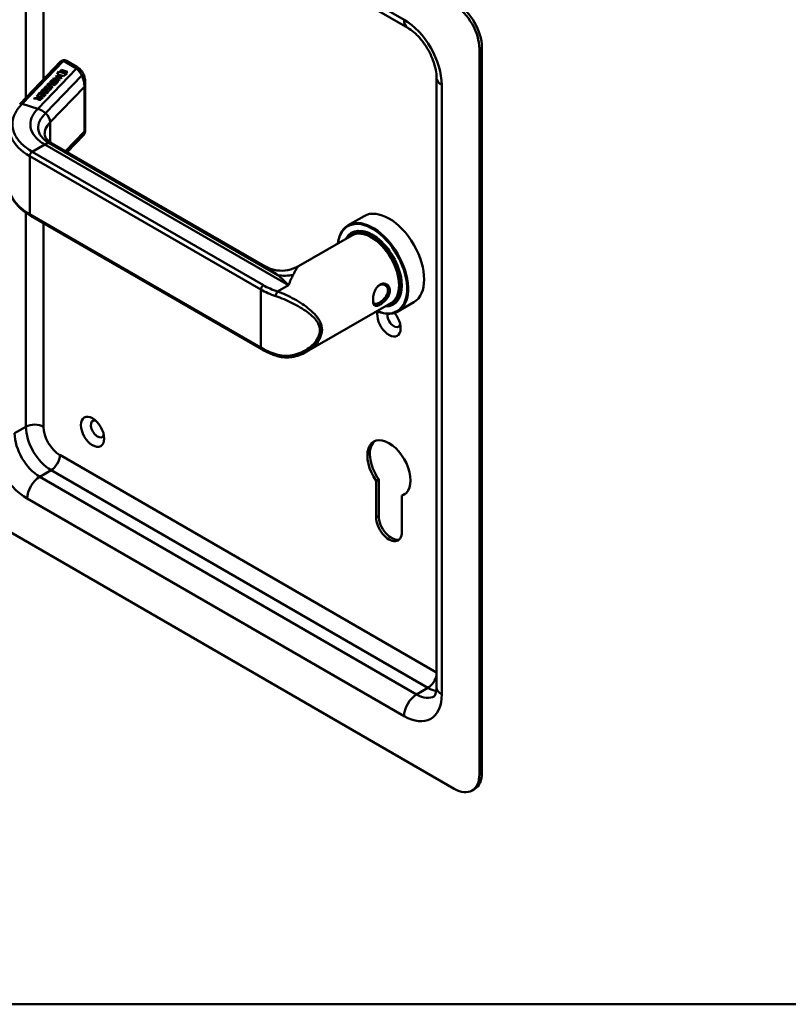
# Model space of a CAD drawing. Header units: millimetres. Extents: x 20 to 833, y 20 to 574.
# Tile 2 of 6: x 194 to 280, y 20 to 131. Entities that reach past the tile are written whole.
import ezdxf

# ---------------------------------------------------------------- set-up
doc = ezdxf.new("R2010")
doc.units = ezdxf.units.MM
doc.header["$LTSCALE"] = 2
for name, color, linetype, lineweight in [('Sichtbare Kanten(DIN)', 7, 'Continuous', 50), ('Sichtbare tangentiale Kanten(DIN)', 7, 'Continuous', 50), ('Skizziergeometrie(DIN)', 7, 'Continuous', 50)]:
    doc.layers.add(name, color=color, linetype=linetype, lineweight=lineweight)

# ---------------------------------------------------------------- blocks, each defined once
blk = doc.blocks.new('Ränder Standardrahmen')
at = {"layer": 'Skizziergeometrie(DIN)', "flags": 128}
blk.add_lwpolyline([(10, 10), (10, 287), (410, 287), (410, 10), (10, 10)], dxfattribs=at)

msp = doc.modelspace()

# ---------------------------------------------------------------- linework, layer by layer
at = {"layer": 'Sichtbare Kanten(DIN)'}
for p, q in [((237.265, 129.893), (194.839, 154.388)), ((245.336, 45.893), (245.336, 127.542)), ((245.619, 46.056), (245.619, 127.706)), ((193.58, 121.286), (198.189, 126.087)), ((200, 125.506), (198.853, 126.168)), ((197.347, 124.158), (197.396, 124.209)), ((198.014, 123.944), (197.347, 124.158)), ((197.352, 124.156), (197.396, 124.202)), ((197.396, 124.209), (197.689, 124.115)), ((197.396, 124.209), (197.396, 124.202)), ((197.396, 124.202), (197.689, 124.108)), ((197.597, 124.418), (197.646, 124.469)), ((197.891, 124.324), (197.597, 124.418)), ((197.602, 124.417), (197.646, 124.463)), ((197.646, 124.469), (198.312, 124.256)), ((197.646, 124.469), (197.646, 124.463)), ((197.646, 124.463), (198.308, 124.251)), ((197.689, 124.115), (197.891, 124.324)), ((197.689, 124.108), (197.891, 124.318)), ((197.689, 124.115), (197.689, 124.108)), ((197.974, 124.298), (197.772, 124.088)), ((197.815, 124.669), (197.985, 124.99)), ((198.516, 124.445), (197.815, 124.669)), ((197.818, 124.668), (197.985, 124.984)), ((197.891, 124.324), (197.891, 124.318)), ((198.264, 124.205), (197.974, 124.298)), ((197.985, 124.99), (198.898, 124.698)), ((197.985, 124.99), (197.985, 124.984)), ((197.985, 124.984), (198.892, 124.694)), ((198.129, 124.995), (198.277, 125.148)), ((198.828, 124.771), (198.129, 124.995)), ((198.134, 124.993), (198.277, 125.142)), ((198.312, 124.256), (198.264, 124.205)), ((198.277, 125.148), (198.976, 124.925)), ((198.277, 125.148), (198.277, 125.142)), ((198.277, 125.142), (198.971, 124.92)), ((198.898, 124.698), (198.516, 124.445)), ((198.976, 124.925), (198.828, 124.771)), ((240.508, 55.691), (240.508, 124.276)), ((196.445, 123.095), (196.445, 123.088)), ((196.501, 123.036), (196.503, 123.036)), ((196.501, 123.036), (196.501, 123.03)), ((196.501, 123.03), (196.503, 123.029)), ((196.582, 123.031), (196.582, 123.025)), ((196.585, 123.303), (196.585, 123.297)), ((196.68, 123.075), (196.68, 123.068)), ((196.717, 123.098), (196.717, 123.091)), ((196.8, 123.461), (196.8, 123.455)), ((196.834, 123.526), (196.833, 123.525)), ((196.891, 123.11), (196.886, 123.109)), ((197.279, 123.18), (196.895, 123.302)), ((196.938, 123.355), (197.328, 123.23)), ((196.938, 123.349), (197.323, 123.225)), ((196.982, 123.779), (197.244, 124.051)), ((197.064, 123.753), (196.982, 123.779)), ((196.987, 123.777), (197.244, 124.045)), ((197.038, 123.046), (197.038, 123.049)), ((197.038, 123.039), (197.038, 123.042)), ((197.039, 123.056), (197.039, 123.05)), ((197.277, 123.974), (197.064, 123.753)), ((197.529, 123.44), (197.14, 123.565)), ((197.194, 123.614), (197.578, 123.491)), ((197.194, 123.607), (197.573, 123.486)), ((197.244, 124.051), (197.911, 123.838)), ((197.244, 124.051), (197.244, 124.045)), ((197.244, 124.045), (197.906, 123.833)), ((197.491, 123.906), (197.277, 123.974)), ((197.328, 123.23), (197.279, 123.18)), ((197.304, 123.711), (197.491, 123.906)), ((197.385, 123.685), (197.304, 123.711)), ((197.309, 123.709), (197.491, 123.899)), ((197.572, 123.88), (197.385, 123.685)), ((197.491, 123.906), (197.491, 123.899)), ((197.578, 123.491), (197.529, 123.44)), ((197.57, 123.594), (197.781, 123.813)), ((197.652, 123.568), (197.57, 123.594)), ((197.781, 123.813), (197.572, 123.88)), ((197.575, 123.592), (197.781, 123.806)), ((197.911, 123.838), (197.652, 123.568)), ((197.772, 124.088), (198.062, 123.995)), ((197.772, 124.088), (197.772, 124.082)), ((197.772, 124.082), (198.058, 123.99)), ((197.781, 123.813), (197.781, 123.806)), ((198.062, 123.995), (198.014, 123.944)), ((200.945, 118.25), (200.945, 123.721)), ((195.19, 121.911), (195.246, 121.97)), ((195.571, 121.929), (195.19, 121.911)), ((195.196, 121.912), (195.246, 121.963)), ((195.246, 121.97), (195.61, 121.986)), ((195.246, 121.963), (195.61, 121.98)), ((195.246, 121.97), (195.246, 121.963)), ((195.454, 122.186), (195.503, 122.238)), ((195.72, 122.101), (195.454, 122.186)), ((195.458, 122.185), (195.503, 122.231)), ((195.503, 122.238), (196.17, 122.024)), ((195.503, 122.238), (195.503, 122.231)), ((195.503, 122.231), (196.165, 122.019)), ((195.571, 121.929), (195.571, 121.922)), ((195.594, 122.333), (195.856, 122.605)), ((195.675, 122.307), (195.594, 122.333)), ((195.599, 122.331), (195.856, 122.599)), ((195.61, 121.986), (195.72, 122.101)), ((195.61, 121.98), (195.72, 122.094)), ((195.61, 121.986), (195.61, 121.98)), ((195.657, 121.899), (195.657, 121.892)), ((195.888, 122.528), (195.675, 122.307)), ((195.801, 122.075), (195.687, 121.955)), ((195.72, 122.101), (195.72, 122.094)), ((196.039, 121.999), (195.801, 122.075)), ((195.856, 122.605), (196.523, 122.392)), ((195.856, 122.605), (195.856, 122.599)), ((195.856, 122.599), (196.518, 122.387)), ((196.103, 122.46), (195.888, 122.528)), ((195.916, 122.265), (196.103, 122.46)), ((195.997, 122.239), (195.916, 122.265)), ((195.92, 122.263), (196.103, 122.453)), ((195.924, 121.879), (196.039, 121.999)), ((195.924, 121.873), (196.039, 121.992)), ((196.184, 122.434), (195.997, 122.239)), ((196.17, 122.024), (195.999, 121.847)), ((196.039, 121.999), (196.039, 121.992)), ((196.103, 122.46), (196.103, 122.453)), ((196.116, 122.752), (196.116, 122.745)), ((196.171, 122.693), (196.174, 122.693)), ((196.171, 122.693), (196.171, 122.687)), ((196.171, 122.687), (196.174, 122.686)), ((196.182, 122.148), (196.393, 122.367)), ((196.263, 122.122), (196.182, 122.148)), ((196.393, 122.367), (196.184, 122.434)), ((196.187, 122.146), (196.393, 122.361)), ((196.253, 122.688), (196.253, 122.682)), ((196.256, 122.96), (196.256, 122.954)), ((196.523, 122.392), (196.263, 122.122)), ((196.351, 122.732), (196.351, 122.725)), ((196.388, 122.755), (196.388, 122.748)), ((196.393, 122.367), (196.393, 122.361)), ((196.582, 122.509), (196.516, 122.548)), ((196.561, 122.767), (196.557, 122.766)), ((196.708, 122.703), (196.709, 122.706)), ((196.708, 122.696), (196.709, 122.699)), ((196.71, 122.713), (196.71, 122.707)), ((196.912, 122.852), (196.846, 122.891)), ((200.776, 117.822), (198.94, 115.909)), ((221.179, 103.07), (197.246, 116.888)), ((220.812, 93.72), (194.79, 108.743)), ((232.354, 108.714), (230.544, 107.669)), ((230.974, 106.531), (224.968, 103.064)), ((231.1, 106.835), (230.931, 106.737)), ((235.374, 98.91), (225.849, 93.411)), ((235.7, 98.868), (235.531, 98.77)), ((237.954, 99.014), (236.144, 97.969)), ((233.711, 78.92), (233.994, 79.083)), ((233.711, 74.813), (233.711, 78.92)), ((233.994, 79.083), (233.994, 74.976)), ((236.596, 77.254), (236.879, 77.418)), ((236.596, 77.254), (236.596, 73.147)), ((188.768, 75.287), (242.508, 44.26)), ((244.508, 44.062), (244.791, 44.225))]:
    msp.add_line(p, q, dxfattribs=at)
for centre, major_axis, ratio, start_param, end_param in [((242.508, 129.175), (2, -3.464), 0.5773503, 0.7853982, 2.3561945), ((242.791, 129.339), (-2, 3.464), 0.5773503, 3.9269908, 5.4977871), ((198.653, 125.591), (-0.076, -0.62), 0.7115312, 2.8475901, 2.8503956), ((196.872, 123.214), (-0.424, -0.134), 0.3233846, 6.1744606, 6.6961534), ((196.872, 123.208), (-0.424, -0.134), 0.3233846, 6.1744606, 6.6961534), ((198.39, 123.647), (-1.686, -0.2), 0.2227734, 6.0189823, 6.7374462), ((198.39, 123.641), (-1.686, -0.2), 0.2227734, 6.0189823, 6.248126), ((197.48, 122.699), (-0.7, 0.879), 0.508563, 5.6322742, 6.3506135), ((197.48, 122.692), (-0.7, 0.879), 0.508563, 5.6322742, 6.3506135), ((199.741, 119.107), (-2.871, 4.449), 0.1919845, 6.0537057, 6.3286387), ((196.901, 123.102), (-0.0415, -0.0104), 0.2378528, 4.5998628, 4.9079409), ((196.758, 122.994), (-0.279, -0.072), 0.3644737, 2.9788815, 3.4367128), ((196.289, 122.694), (-0.747, -0.376), 0.1815355, 2.9351092, 2.9942501), ((196.289, 122.688), (-0.747, -0.376), 0.1815355, 2.9351092, 2.9942501), ((196.758, 122.987), (-0.279, -0.072), 0.3644737, 2.9788815, 3.0474983), ((196.084, 121.978), (-0.518, -0.093), 0.3764718, 6.0705057, 6.9013133), ((196.084, 121.972), (-0.518, -0.093), 0.3764718, 6.0705057, 6.1995434), ((196.543, 122.872), (0.425, 0.134), 0.3231453, 3.0328436, 3.5542314), ((196.543, 122.865), (0.425, 0.134), 0.3231453, 3.0328436, 3.5542314), ((196.572, 122.759), (0.0415, 0.0104), 0.2378528, 1.4582702, 1.7663483), ((196.432, 122.652), (0.276, 0.072), 0.3664071, 6.1193528, 6.5796465), ((196.011, 122.378), (0.695, 0.349), 0.1896589, 6.0682095, 6.1291689), ((196.011, 122.372), (0.695, 0.349), 0.1896589, 6.0682095, 6.1291689), ((196.432, 122.645), (0.276, 0.072), 0.3664071, 6.1193528, 6.1883477), ((195.749, 122.071), (-0.151, 0.213), 0.8045146, 2.3224703, 3.2952147), ((195.749, 122.065), (0.151, -0.213), 0.8045146, 5.4640629, 6.4368074), ((235.154, 103.864), (-2.8, 4.85), 0.5773503, 3.1415927, 6.2831853), ((233.344, 102.819), (2.8, -4.85), 0.5773503, 5.616239, 10.0917243), ((233.287, 102.786), (-2.76, 4.78), 0.5773503, 2.4932761, 6.9315019), ((233.287, 102.786), (2.34, -4.053), 0.5773503, 5.9355207, 9.7724426), ((233.231, 102.753), (2.3, -3.984), 0.5773503, 5.9872224, 9.7207409), ((233.174, 102.721), (-2.26, 3.914), 0.5773503, 2.9106512, 6.5141268), ((233.315, 102.802), (-2.32, 4.018), 0.5773503, 5.5020883, 6.5389379), ((233.457, 102.884), (-2.32, 4.018), 0.5773503, 0.0304835, 0.1372034), ((233.174, 102.721), (-2.2, 3.811), 0.5773503, 3.1415927, 6.2831853), ((233.4, 102.851), (-2.3, 3.984), 0.5773503, 6.0631329, 6.2831853), ((233.315, 102.802), (2.32, -4.018), 0.5773503, 6.0274328, 7.0642824), ((234.871, 103.701), (1.91, -3.309), 0.5773503, 5.5573781, 5.5573828), ((234.871, 103.701), (1.91, -3.308), 0.5773503, 5.6398247, 5.639884), ((233.174, 102.721), (-2.26, 3.914), 0.5773503, 2.4227781, 2.4228304), ((233.231, 102.753), (2.3, -3.984), 0.5773503, 5.5461237, 5.5461708), ((233.287, 102.786), (2.34, -4.053), 0.5773503, 5.528418, 5.5284614), ((233.174, 102.721), (-2.2, 3.811), 0.5773503, 2.6777529, 2.6778577), ((233.457, 102.884), (-2.32, 4.018), 0.5773503, 2.5828429, 2.5829085), ((233.513, 102.917), (1.91, -3.308), 0.5773503, 6.0458947, 6.0459666), ((233.457, 102.884), (2.32, -4.018), 0.5773503, 6.1459819, 6.2527018), ((233.4, 102.851), (2.3, -3.984), 0.5773503, 0, 0.2200524), ((235.154, 96.842), (0.93, -1.611), 0.5773503, 3.6588999, 8.1384516), ((235.72, 97.169), (0.53, -0.918), 0.5773503, 3.7962348, 6.7390892), ((222.615, 93.359), (-0.125, -0.38), 0.405066, 0, 0.0026553), ((202.344, 84.758), (-0.53, 0.918), 0.5773503, 5.8272815, 9.8806818), ((235.154, 80.349), (-1.72, 2.979), 0.5773503, 2.9910029, 8.0045714), ((235.437, 80.512), (-1.72, 2.979), 0.5773503, 0.0823146, 1.7213861), ((235.437, 80.512), (1.72, -2.979), 0.5773503, 6.1325955, 6.2008707), ((235.154, 73.98), (1.02, -1.767), 0.5773503, 3.9269908, 7.0685835), ((235.437, 74.143), (1.02, -1.767), 0.5773503, 3.9269908, 6.1440888), ((242.508, 47.526), (2, -3.464), 0.5773503, 5.4977871, 7.0685835), ((242.791, 47.689), (2, -3.464), 0.5773503, 0, 0.7853982)]:
    msp.add_ellipse(centre, major_axis=major_axis, ratio=ratio, start_param=start_param, end_param=end_param, dxfattribs=at)
msp.add_ellipse((201.778, 84.431), major_axis=(-0.93, 1.611), ratio=0.5773503, dxfattribs=at)
for points, knots in [([(240.508, 124.276), (240.508, 124.537), (240.479, 124.841), (240.349, 125.513), (240.243, 125.885), (239.954, 126.653), (239.767, 127.049), (239.329, 127.814), (239.078, 128.182), (238.545, 128.84), (238.265, 129.13), (237.738, 129.587), (237.49, 129.763), (237.265, 129.893)], [0, 0, 0, 0, 0.2471265, 0.2471265, 0.5076091, 0.5076091, 0.778558, 0.778558, 1.053397, 1.053397, 1.3246151, 1.3246151, 1.5707963, 1.5707963, 1.5707963, 1.5707963]), ([(198.312, 126.182), (198.303, 126.178), (198.295, 126.173), (198.279, 126.162), (198.27, 126.156), (198.254, 126.144), (198.246, 126.138), (198.23, 126.125), (198.221, 126.118), (198.205, 126.103), (198.197, 126.095), (198.189, 126.087)], [3.14159265, 3.14159265, 3.14159265, 3.14159265, 3.19744319, 3.19744319, 3.25329373, 3.25329373, 3.30914426, 3.30914426, 3.3649948, 3.3649948, 3.42084533, 3.42084533, 3.42084533, 3.42084533]), ([(198.318, 126.186), (198.354, 126.206), (198.394, 126.222), (198.481, 126.245), (198.53, 126.25), (198.636, 126.248), (198.694, 126.236), (198.779, 126.205), (198.809, 126.192), (198.838, 126.177)], [0.0018164, 0.0018164, 0.0018164, 0.0018164, 0.03330732, 0.03330732, 0.0701317, 0.0701317, 0.11372065, 0.11372065, 0.13856162, 0.13856162, 0.13856162, 0.13856162]), ([(200.345, 125.266), (200.323, 125.284), (200.302, 125.302), (200.258, 125.336), (200.236, 125.352), (200.19, 125.385), (200.167, 125.401), (200.121, 125.432), (200.097, 125.447), (200.049, 125.477), (200.025, 125.492), (200, 125.506)], [1.38714146, 1.38714146, 1.38714146, 1.38714146, 1.42387243, 1.42387243, 1.4606034, 1.4606034, 1.49733438, 1.49733438, 1.53406535, 1.53406535, 1.57079633, 1.57079633, 1.57079633, 1.57079633]), ([(200.342, 125.268), (200.469, 125.161), (200.578, 125.029), (200.756, 124.733), (200.824, 124.563), (200.876, 124.364), (200.882, 124.339), (200.888, 124.314)], [0, 0, 0, 0, 0.13983713, 0.13983713, 0.29009043, 0.29009043, 0.31120712, 0.31120712, 0.31120712, 0.31120712]), ([(196.938, 123.355), (196.903, 123.366), (196.868, 123.381), (196.828, 123.408), (196.817, 123.419), (196.803, 123.442), (196.8, 123.454), (196.802, 123.479), (196.808, 123.493), (196.821, 123.512), (196.827, 123.519), (196.833, 123.525)], [0, 0, 0, 0, 0.030130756, 0.030130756, 0.046431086, 0.046431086, 0.062072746, 0.062072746, 0.079974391, 0.079974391, 0.089297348, 0.089297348, 0.089297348, 0.089297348]), ([(196.8, 123.455), (196.8, 123.444), (196.803, 123.434), (196.817, 123.412), (196.828, 123.401), (196.868, 123.374), (196.903, 123.36), (196.938, 123.349)], [-0.060122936, -0.060122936, -0.060122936, -0.060122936, -0.046431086, -0.046431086, -0.030130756, -0.030130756, 0, 0, 0, 0]), ([(196.39, 117.916), (196.392, 117.733), (196.425, 117.615), (196.655, 117.334), (196.743, 117.246), (196.96, 117.068), (197.094, 116.975), (197.248, 116.886)], [0, 0, 0, 0, 0.47850607, 0.47850607, 0.65840736, 0.65840736, 0.84610369, 0.84610369, 0.84610369, 0.84610369]), ([(200.945, 118.25), (200.945, 118.236), (200.944, 118.22), (200.942, 118.184), (200.94, 118.165), (200.932, 118.117), (200.925, 118.088), (200.902, 118.014), (200.881, 117.968), (200.837, 117.895), (200.815, 117.867), (200.791, 117.84)], [0.0000336, 0.0000336, 0.0000336, 0.0000336, 0.01554216, 0.01554216, 0.03094419, 0.03094419, 0.05366889, 0.05366889, 0.09094755, 0.09094755, 0.1178526, 0.1178526, 0.1178526, 0.1178526]), ([(194.792, 108.743), (194.17, 109.101), (193.639, 109.528), (192.834, 110.474), (192.553, 111.011), (192.388, 111.769), (192.364, 111.983), (192.364, 112.195)], [0, 0, 0, 0, 0.6474888, 0.6474888, 1.3045132, 1.3045132, 1.5578647, 1.5578647, 1.5578647, 1.5578647]), ([(221.178, 103.071), (221.499, 102.885), (221.865, 102.741), (222.631, 102.567), (223.043, 102.541), (223.868, 102.62), (224.289, 102.735), (224.768, 102.955), (224.868, 103.006), (224.965, 103.062)], [0, 0, 0, 0, 0.3044223, 0.3044223, 0.622396, 0.622396, 0.9590758, 0.9590758, 1.0516995, 1.0516995, 1.0516995, 1.0516995]), ([(234.146, 101.01), (234.146, 101.01), (234.146, 101.01), (234.146, 101.01), (234.003, 100.927), (233.741, 100.668), (233.48, 100.105), (233.35, 99.491), (233.35, 98.783), (233.61, 98.503), (234.134, 98.706), (234.678, 99.107), (235.077, 99.616), (235.266, 100.158), (235.266, 100.597), (235.014, 100.991), (234.599, 101.164), (234.289, 101.092), (234.146, 101.01)], [-0.0000185, -0.0000185, -0.0000185, -0.0000185, 0, 0, 0, 0.1510764, 0.3021528, 0.4532292, 0.6043056, 0.9064584, 1.0575348, 1.2086112, 1.4352258, 1.510764, 1.6618403, 1.8129167, 1.9639931, 2.115051, 2.115051, 2.115051, 2.115051]), ([(234.046, 100.911), (234.174, 100.985), (234.313, 101.018), (234.445, 101.009), (234.578, 101.001), (234.703, 100.952), (234.804, 100.871), (234.905, 100.789), (234.981, 100.676), (235.02, 100.543), (235.058, 100.411), (235.058, 100.259), (235.02, 100.105), (235.001, 100.028), (234.972, 99.95), (234.936, 99.873), (234.826, 99.643), (234.644, 99.424), (234.446, 99.245), (234.314, 99.126), (234.174, 99.025), (234.046, 98.952), (233.918, 98.878), (233.802, 98.831), (233.706, 98.819), (233.515, 98.793), (233.403, 98.908), (233.366, 99.149), (233.361, 99.181), (233.357, 99.216), (233.355, 99.252)], [0.0000184, 0.0000184, 0.0000184, 0.0000184, 0.1510764, 0.1510764, 0.1510764, 0.3021528, 0.3021528, 0.3021528, 0.4532292, 0.4532292, 0.4532292, 0.6043056, 0.6043056, 0.6043056, 0.6798438, 0.6798438, 0.6798438, 0.9064584, 0.9064584, 0.9064584, 1.0575348, 1.0575348, 1.0575348, 1.2086112, 1.2086112, 1.2086112, 1.510764, 1.510764, 1.510764, 1.551143, 1.551143, 1.551143, 1.551143]), ([(233.869, 100.777), (233.925, 100.83), (233.984, 100.875), (234.046, 100.911), (234.046, 100.911), (234.046, 100.911), (234.046, 100.911)], [2.041749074, 2.041749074, 2.041749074, 2.041749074, 2.115069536, 2.115069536, 2.115069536, 2.115087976, 2.115087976, 2.115087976, 2.115087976]), ([(222.49, 92.979), (222.368, 93.019), (222.248, 93.061), (222.012, 93.149), (221.896, 93.195), (221.667, 93.29), (221.555, 93.34), (221.335, 93.442), (221.227, 93.495), (221.016, 93.605), (220.913, 93.661), (220.812, 93.72)], [1.30450231, 1.30450231, 1.30450231, 1.30450231, 1.35776111, 1.35776111, 1.41101992, 1.41101992, 1.46427872, 1.46427872, 1.51753752, 1.51753752, 1.57079633, 1.57079633, 1.57079633, 1.57079633]), ([(225.844, 93.409), (225.349, 93.123), (224.795, 92.923), (223.712, 92.763), (223.167, 92.788), (222.601, 92.944), (222.545, 92.961), (222.491, 92.979)], [0, 0, 0, 0, 0.46436216, 0.46436216, 0.89267076, 0.89267076, 0.93935419, 0.93935419, 0.93935419, 0.93935419]), ([(240.265, 54.676), (240.265, 54.676), (240.266, 54.676), (240.284, 54.694), (240.301, 54.713), (240.348, 54.792), (240.377, 54.851), (240.432, 55.016), (240.458, 55.122), (240.496, 55.376), (240.508, 55.525), (240.508, 55.691)], [5.49778714, 5.49778714, 5.49778714, 5.49778714, 5.65486678, 5.65486678, 5.81194641, 5.81194641, 5.96902604, 5.96902604, 6.12610567, 6.12610567, 6.28318531, 6.28318531, 6.28318531, 6.28318531])]:
    msp.add_open_spline(points, degree=3, knots=knots, dxfattribs=at)
for points in [[(200.889, 124.309), (200.93, 124.125), (200.945, 123.928), (200.945, 123.725)], [(196.354, 123.086), (196.352, 123.119), (196.367, 123.152), (196.402, 123.188)], [(196.354, 123.089), (196.355, 123.119), (196.371, 123.149), (196.402, 123.182)], [(196.483, 122.978), (196.411, 122.994), (196.358, 123.029), (196.354, 123.086)], [(196.402, 123.188), (196.413, 123.2), (196.426, 123.211), (196.44, 123.223)], [(196.402, 123.182), (196.413, 123.193), (196.426, 123.204), (196.44, 123.217)], [(196.44, 123.223), (196.49, 123.265), (196.569, 123.298), (196.585, 123.303)], [(196.44, 123.217), (196.49, 123.259), (196.569, 123.292), (196.585, 123.297)], [(196.541, 123.207), (196.482, 123.168), (196.446, 123.13), (196.445, 123.096)], [(196.503, 123.036), (196.532, 123.026), (196.554, 123.025), (196.582, 123.031)], [(196.503, 123.029), (196.532, 123.02), (196.554, 123.019), (196.582, 123.025)], [(196.66, 123.264), (196.66, 123.264), (196.591, 123.241), (196.541, 123.207)], [(196.582, 123.031), (196.61, 123.038), (196.642, 123.052), (196.68, 123.075)], [(196.582, 123.025), (196.61, 123.031), (196.642, 123.045), (196.68, 123.068)], [(196.585, 123.303), (196.59, 123.301), (196.66, 123.264), (196.66, 123.264)], [(196.585, 123.297), (196.589, 123.295), (196.634, 123.271), (196.653, 123.261)], [(196.777, 123.052), (196.71, 123.009), (196.659, 122.988), (196.604, 122.976)], [(196.68, 123.075), (196.686, 123.078), (196.717, 123.097), (196.717, 123.098)], [(196.68, 123.068), (196.686, 123.072), (196.717, 123.091), (196.717, 123.091)], [(196.717, 123.098), (196.761, 123.126), (196.797, 123.144), (196.832, 123.156)], [(196.717, 123.091), (196.761, 123.119), (196.797, 123.137), (196.832, 123.15)], [(196.886, 123.109), (196.856, 123.099), (196.821, 123.081), (196.777, 123.052)], [(196.832, 123.156), (196.886, 123.176), (196.952, 123.183), (197.026, 123.159)], [(196.832, 123.15), (196.886, 123.17), (196.952, 123.176), (197.026, 123.152)], [(197.018, 123.093), (196.991, 123.112), (196.943, 123.121), (196.903, 123.113)], [(196.942, 122.942), (196.989, 122.971), (197.02, 123.001), (197.034, 123.034)], [(196.942, 122.935), (196.989, 122.964), (197.02, 122.994), (197.034, 123.027)], [(197.026, 123.159), (197.049, 123.151), (197.053, 123.149), (197.06, 123.146)], [(197.026, 123.152), (197.049, 123.145), (197.053, 123.142), (197.06, 123.139)], [(197.131, 123.042), (197.121, 123.003), (197.098, 122.969), (197.046, 122.928)], [(197.06, 123.146), (197.108, 123.124), (197.143, 123.088), (197.131, 123.042)], [(197.06, 123.139), (197.101, 123.121), (197.132, 123.092), (197.133, 123.056)], [(200.945, 123.721), (200.945, 123.722), (200.945, 123.723), (200.945, 123.725)], [(195.687, 121.955), (195.651, 121.918), (195.629, 121.868), (195.726, 121.837)], [(195.657, 121.892), (195.657, 121.869), (195.675, 121.847), (195.726, 121.831)], [(196.025, 122.743), (196.023, 122.776), (196.038, 122.809), (196.073, 122.846)], [(196.025, 122.746), (196.026, 122.776), (196.042, 122.806), (196.073, 122.839)], [(196.154, 122.635), (196.082, 122.651), (196.029, 122.686), (196.025, 122.743)], [(196.073, 122.846), (196.084, 122.857), (196.097, 122.868), (196.111, 122.88)], [(196.073, 122.839), (196.084, 122.85), (196.097, 122.861), (196.111, 122.874)], [(196.111, 122.88), (196.161, 122.923), (196.24, 122.955), (196.256, 122.96)], [(196.111, 122.874), (196.161, 122.916), (196.24, 122.949), (196.256, 122.954)], [(196.212, 122.864), (196.152, 122.825), (196.117, 122.787), (196.116, 122.753)], [(196.275, 122.633), (196.239, 122.625), (196.199, 122.625), (196.154, 122.635)], [(196.174, 122.693), (196.203, 122.684), (196.224, 122.682), (196.253, 122.688)], [(196.174, 122.686), (196.203, 122.677), (196.224, 122.676), (196.253, 122.682)], [(196.331, 122.921), (196.331, 122.921), (196.262, 122.898), (196.212, 122.864)], [(196.253, 122.688), (196.281, 122.695), (196.313, 122.709), (196.351, 122.732)], [(196.253, 122.682), (196.281, 122.688), (196.313, 122.702), (196.351, 122.725)], [(196.256, 122.96), (196.26, 122.958), (196.331, 122.921), (196.331, 122.921)], [(196.256, 122.954), (196.259, 122.952), (196.305, 122.928), (196.323, 122.918)], [(196.448, 122.709), (196.381, 122.666), (196.329, 122.645), (196.275, 122.633)], [(196.351, 122.732), (196.357, 122.735), (196.387, 122.755), (196.388, 122.755)], [(196.351, 122.725), (196.357, 122.729), (196.387, 122.748), (196.388, 122.748)], [(196.388, 122.755), (196.432, 122.783), (196.467, 122.801), (196.503, 122.814)], [(196.388, 122.748), (196.432, 122.777), (196.467, 122.794), (196.503, 122.807)], [(196.557, 122.766), (196.527, 122.756), (196.492, 122.738), (196.448, 122.709)], [(196.604, 122.976), (196.568, 122.968), (196.529, 122.968), (196.483, 122.978)], [(196.503, 122.814), (196.557, 122.833), (196.623, 122.84), (196.697, 122.816)], [(196.503, 122.807), (196.557, 122.827), (196.623, 122.834), (196.697, 122.809)], [(196.516, 122.548), (196.516, 122.548), (196.586, 122.583), (196.612, 122.599)], [(196.522, 122.544), (196.54, 122.553), (196.591, 122.579), (196.612, 122.592)], [(196.689, 122.75), (196.662, 122.769), (196.614, 122.778), (196.574, 122.77)], [(196.619, 122.525), (196.608, 122.52), (196.582, 122.509), (196.582, 122.509)], [(196.612, 122.599), (196.66, 122.628), (196.69, 122.658), (196.705, 122.691)], [(196.612, 122.592), (196.66, 122.621), (196.69, 122.651), (196.705, 122.685)], [(196.717, 122.585), (196.694, 122.568), (196.658, 122.543), (196.619, 122.525)], [(196.697, 122.816), (196.72, 122.808), (196.724, 122.806), (196.731, 122.803)], [(196.697, 122.809), (196.72, 122.802), (196.724, 122.799), (196.731, 122.796)], [(196.802, 122.699), (196.792, 122.66), (196.769, 122.626), (196.717, 122.585)], [(196.731, 122.803), (196.779, 122.782), (196.814, 122.745), (196.802, 122.699)], [(196.731, 122.796), (196.771, 122.778), (196.802, 122.749), (196.804, 122.713)], [(196.846, 122.891), (196.846, 122.891), (196.916, 122.926), (196.942, 122.942)], [(196.851, 122.887), (196.869, 122.896), (196.92, 122.922), (196.942, 122.935)], [(196.948, 122.868), (196.937, 122.862), (196.912, 122.852), (196.912, 122.852)], [(197.046, 122.928), (197.024, 122.91), (196.987, 122.886), (196.948, 122.868)], [(195.999, 121.847), (195.939, 121.789), (195.825, 121.744), (195.682, 121.79)], [(200.777, 117.823), (200.777, 117.823), (200.777, 117.822), (200.776, 117.822)], [(224.968, 103.064), (224.968, 103.064), (224.968, 103.064), (224.969, 103.064)], [(225.844, 93.409), (225.845, 93.41), (225.847, 93.411), (225.849, 93.412)]]:
    msp.add_open_spline(points, degree=3, dxfattribs=at)
at = {"layer": 'Sichtbare tangentiale Kanten(DIN)'}
for p, q in [((194.425, 155.303), (236.851, 130.808)), ((194.283, 122.019), (194.283, 153.589)), ((196.263, 153.565), (196.263, 124.081)), ((245.336, 127.542), (245.619, 127.706)), ((193.867, 121.335), (198.478, 126.137)), ((195.617, 120.775), (199.958, 125.297)), ((198.512, 126.162), (199.7, 125.476)), ((196.491, 120.276), (200.566, 124.52)), ((196.402, 123.188), (196.402, 123.182)), ((196.44, 123.223), (196.44, 123.217)), ((196.503, 123.036), (196.503, 123.029)), ((196.751, 123.552), (196.751, 123.545)), ((196.832, 123.156), (196.832, 123.15)), ((196.938, 123.355), (196.938, 123.349)), ((197.016, 119.26), (200.866, 123.27)), ((197.026, 123.159), (197.026, 123.152)), ((197.034, 123.034), (197.034, 123.027)), ((197.038, 123.049), (197.038, 123.042)), ((197.038, 123.046), (197.038, 123.039)), ((197.06, 123.146), (197.06, 123.139)), ((197.194, 123.614), (197.194, 123.607)), ((200.866, 123.27), (200.866, 118.219)), ((200.94, 118.367), (200.94, 123.417)), ((241.094, 123.46), (241.094, 54.874)), ((196.073, 122.846), (196.073, 122.839)), ((196.111, 122.88), (196.111, 122.874)), ((196.174, 122.693), (196.174, 122.686)), ((196.503, 122.814), (196.503, 122.807)), ((196.612, 122.599), (196.612, 122.592)), ((196.697, 122.816), (196.697, 122.809)), ((196.705, 122.691), (196.705, 122.685)), ((196.708, 122.703), (196.708, 122.696)), ((196.709, 122.706), (196.709, 122.699)), ((196.731, 122.803), (196.731, 122.796)), ((196.942, 122.942), (196.942, 122.935)), ((193.867, 121.335), (195.617, 120.775)), ((195.726, 121.837), (195.726, 121.831)), ((195.924, 121.879), (195.924, 121.873)), ((196.263, 120.452), (196.263, 120.452)), ((197.016, 119.26), (197.016, 117.033)), ((198.753, 116.018), (200.866, 118.219)), ((196.404, 116.765), (194.99, 115.948)), ((223.84, 100.925), (196.404, 116.765)), ((222.631, 102.073), (196.876, 116.943)), ((197.016, 116.953), (197.016, 116.952)), ((194.707, 115.458), (194.707, 108.926)), ((194.707, 115.458), (220.729, 100.435)), ((221.012, 100.925), (194.99, 115.948)), ((194.283, 109.191), (194.283, 109.192)), ((194.283, 85.003), (194.283, 109.065)), ((220.729, 93.903), (194.707, 108.926)), ((196.263, 107.893), (196.263, 85.003)), ((223.84, 100.925), (222.615, 100.217)), ((234.146, 101.009), (234.046, 100.911)), ((220.729, 100.435), (220.729, 93.903)), ((193.01, 84.268), (194.283, 85.003)), ((198.102, 81.819), (240.508, 57.335)), ((195.839, 79.369), (197.112, 80.104)), ((239.538, 55.609), (197.112, 80.104)), ((195.839, 79.369), (238.265, 54.874)), ((236.851, 52.425), (194.425, 76.92)), ((233.711, 74.813), (233.994, 74.976)), ((238.265, 54.874), (239.538, 55.609)), ((245.619, 46.056), (245.336, 45.893))]:
    msp.add_line(p, q, dxfattribs=at)
for centre, major_axis, ratio, start_param, end_param in [((238.265, 131.625), (-1, -1.732), 0.5773503, 5.4977871, 6.2831853), ((236.851, 125.909), (-3, 5.196), 0.5773503, 3.9269908, 5.4977871), ((198.478, 125.81), (-0.289, 0.277), 0.714124, 5.3134016, 6.2831853), ((198.512, 125.836), (-0.2, 0.346), 0.5773503, 5.4977871, 6.2831853), ((198.653, 126.081), (0.2, 0), 0.5773503, 2.3561945, 2.6354472), ((198.653, 125.591), (-0.076, -0.62), 0.7115312, 2.8503956, 3.6329895), ((199.7, 124.986), (0.3, 0.52), 0.5773503, 0, 0.7853982), ((198.145, 124.578), (2.2, 0), 0.5773503, 0.6017433, 0.7853982), ((199.958, 124.807), (0.386, 0.459), 0.673079, 0.0070159, 0.8957149), ((200.304, 124.18), (0.586, 0.13), 0.5495954, 6.2815352, 7.2720534), ((242.508, 124.276), (-2, 0), 0.5773503, 0, 0.7853982), ((200.341, 123.437), (0.6, 0), 0.5773503, 5.7770398, 6.2255434), ((193.867, 121.008), (-0.289, 0.277), 0.714124, 5.3134016, 6.2823228), ((195.617, 119.142), (1.443, -1.385), 0.714124, 1.6482101, 2.1718089), ((195.966, 119.595), (0.866, -0.831), 0.714124, 0.6010126, 1.6482101), ((200.341, 118.387), (0.6, 0), 0.5773503, 5.7770398, 6.2255434), ((196.404, 115.132), (-1, -1.732), 0.5773503, 3.5871539, 3.9269908), ((196.546, 115.675), (0.7, 1.212), 0.5773503, 0, 0.4455613), ((194.99, 115.621), (0.2, 0.346), 0.5773503, 0.7853982, 2.3561945), ((194.99, 109.089), (-0.2, -0.346), 0.5773503, 5.4977871, 6.2831853), ((223.574, 105.697), (3.898, 0.899), 0.9206274, 4.2642073, 4.7052791), ((221.012, 100.598), (0.2, 0.346), 0.5773503, 0.7853982, 2.3561945), ((226.386, 104.027), (-7.6, 0), 0.5773503, 0.7853982, 1.0516922), ((226.386, 103.701), (8, 0), 0.5773503, 3.9269908, 4.1932848), ((222.615, 99.891), (0.125, 0.38), 0.405066, 0.6834548, 2.2542512), ((226.386, 97.169), (-8, 0), 0.5773503, 0.7853982, 1.0516922), ((221.012, 94.066), (-0.2, -0.346), 0.5773503, 5.4977871, 6.2831853), ((222.615, 93.359), (-0.125, -0.38), 0.405066, 5.3958438, 6.2831853), ((194.425, 81.819), (3, -5.196), 0.5773503, 3.9269908, 5.4977871), ((195.839, 82.635), (2, -3.464), 0.5773503, 3.9269908, 5.4977871), ((195.273, 84.431), (-1.4, 0), 0.5773503, 3.9269908, 5.4977871), ((197.112, 83.37), (-2, 3.464), 0.5773503, 0.7853982, 2.3561945), ((198.102, 83.941), (1.3, -2.252), 0.5773503, 3.9269908, 5.4977871), ((197.112, 81.247), (0.7, 1.212), 0.5773503, 3.9269908, 5.4977871), ((195.839, 77.736), (1, 1.732), 0.5773503, 0.7853982, 2.3561945), ((239.538, 56.752), (-0.7, -1.212), 0.5773503, 0.7853982, 2.1543323), ((239.538, 58.875), (-2, 3.464), 0.5773503, 2.3561945, 2.694927), ((242.508, 55.691), (-2, 0), 0.5773503, 0, 0.7853982), ((238.265, 53.241), (-1, -1.732), 0.5773503, 3.9269908, 5.4977871), ((236.851, 57.324), (3, -5.196), 0.5773503, 5.4977871, 7.0685835), ((238.265, 58.14), (2, -3.464), 0.5773503, 5.4977871, 6.2831853)]:
    msp.add_ellipse(centre, major_axis=major_axis, ratio=ratio, start_param=start_param, end_param=end_param, dxfattribs=at)
msp.add_open_spline([(199.958, 125.297), (200.234, 125.118), (200.441, 124.829), (200.566, 124.52)], degree=3, dxfattribs=at)
for points, knots in [([(200.566, 124.52), (200.673, 124.328), (200.753, 124.104), (200.804, 123.857), (200.817, 123.795), (200.828, 123.732), (200.837, 123.666), (200.855, 123.535), (200.866, 123.393), (200.866, 123.27)], [-0.19908411, -0.19908411, -0.19908411, -0.19908411, -0.08532176, -0.08532176, -0.08532176, -0.05688117, -0.05688117, -0.05688117, 0, 0, 0, 0]), ([(200.94, 123.417), (200.94, 123.479), (200.944, 123.588), (200.945, 123.696), (200.945, 123.721)], [0, 0, 0, 0, 0.056881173, 0.073419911, 0.073419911, 0.073419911, 0.073419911]), ([(194.99, 115.948), (194.53, 116.214), (193.718, 116.823), (192.954, 117.875), (192.679, 119.012), (192.878, 119.955), (193.23, 120.583), (193.457, 120.885), (193.601, 121.054), (193.678, 121.137), (193.767, 121.23), (193.817, 121.282), (193.867, 121.335)], [0, 0, 0, 0, 0.4885413, 0.9770826, 1.4656239, 1.9541652, 2.1984358, 2.3205711, 2.3816388, 2.4427064, 2.4427064, 2.5201828, 2.5201828, 2.5201828, 2.5201828]), ([(196.404, 116.765), (195.964, 117.019), (195.227, 117.621), (194.712, 118.68), (194.81, 119.783), (195.313, 120.459), (195.617, 120.775)], [0, 0, 0, 0, 0.2494672, 0.4990754, 0.7494591, 1, 1, 1, 1]), ([(196.876, 116.943), (196.502, 117.159), (195.896, 117.668), (195.569, 118.544), (195.7, 119.142), (195.998, 119.723), (196.23, 120.004), (196.491, 120.276)], [0, 0, 0, 0, 0.2461349, 0.4935493, 0.7465777, 0.7488633, 1, 1, 1, 1]), ([(192.365, 118.721), (192.365, 118.706), (192.365, 118.691), (192.365, 118.676), (192.372, 118.278), (192.469, 117.881), (192.652, 117.498), (193.019, 116.731), (193.733, 116.021), (194.707, 115.458)], [-1.4864046, -1.4864046, -1.4864046, -1.4864046, -1.4680765, -1.4680765, -1.4680765, -0.9787177, -0.9787177, -0.9787177, 0, 0, 0, 0]), ([(196.39, 117.916), (196.387, 118.118), (196.475, 118.596), (196.795, 119.03), (197.016, 119.26)], [0.56550084, 0.56550084, 0.56550084, 0.56550084, 0.74886328, 1, 1, 1, 1]), ([(200.866, 118.219), (200.866, 118.095), (200.856, 118.004), (200.837, 117.939), (200.822, 117.885), (200.802, 117.849), (200.777, 117.823)], [-0.19887737, -0.19887737, -0.19887737, -0.19887737, -0.14205527, -0.14205527, -0.14205527, -0.09524513, -0.09524513, -0.09524513, -0.09524513]), ([(200.945, 118.25), (200.945, 118.252), (200.945, 118.255), (200.944, 118.259), (200.943, 118.274), (200.94, 118.305), (200.94, 118.367)], [0.125733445, 0.125733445, 0.125733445, 0.125733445, 0.142055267, 0.142055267, 0.142055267, 0.198877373, 0.198877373, 0.198877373, 0.198877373]), ([(194.707, 108.926), (194.361, 109.126), (193.408, 109.788), (192.55, 110.911), (192.365, 111.835), (192.364, 112.189)], [-2.5201828, -2.5201828, -2.5201828, -2.5201828, -2.1712248, -1.4733087, -1.0386679, -1.0386679, -1.0386679, -1.0386679]), ([(221.179, 103.07), (221.317, 102.99), (221.625, 102.801), (222.114, 102.467), (222.458, 102.209), (222.631, 102.073)], [11.11305561, 11.11305561, 11.11305561, 11.11305561, 11.37126989, 11.68055913, 11.98984837, 11.98984837, 11.98984837, 11.98984837]), ([(224.374, 102.102), (224.443, 102.236), (224.568, 102.478), (224.79, 102.868), (224.916, 103.033), (224.968, 103.064), (224.968, 103.064)], [-11.9898484, -11.9898484, -11.9898484, -11.9898484, -11.6805591, -11.3712699, -10.7526914, -10.7476515, -10.7476515, -10.7476515, -10.7476515]), ([(222.631, 102.073), (223.028, 101.73), (223.434, 101.343), (223.838, 100.927), (223.839, 100.926), (223.84, 100.925)], [6.62028399, 6.62028399, 6.62028399, 6.62028399, 7.39949186, 7.39949186, 7.40151514, 7.40151514, 7.40151514, 7.40151514]), ([(223.84, 100.925), (223.841, 100.926), (223.841, 100.927), (224.022, 101.371), (224.203, 101.769), (224.374, 102.102)], [-7.40151514, -7.40151514, -7.40151514, -7.40151514, -7.39949186, -7.39949186, -6.62028399, -6.62028399, -6.62028399, -6.62028399]), ([(225.849, 93.412), (225.974, 93.484), (226.627, 93.905), (227.395, 94.73), (227.685, 95.918), (227.508, 96.64), (227.209, 97.165), (226.83, 97.655), (226.003, 98.434), (224.823, 99.207), (223.557, 99.852), (222.921, 100.111), (222.615, 100.217)], [-2.5600423, -2.5600423, -2.5600423, -2.5600423, -2.4472382, -1.9577905, -1.7130667, -1.4683429, -1.345981, -1.2236191, -0.9788953, -0.4894476, -0.2447238, 0, 0, 0, 0]), ([(222.417, 99.69), (222.715, 99.592), (223.027, 99.473), (223.339, 99.342), (223.651, 99.211), (223.963, 99.066), (224.269, 98.913), (224.881, 98.607), (225.469, 98.266), (225.98, 97.89), (226.236, 97.703), (226.473, 97.506), (226.679, 97.296), (226.782, 97.191), (226.877, 97.082), (226.963, 96.969), (227.048, 96.856), (227.124, 96.739), (227.186, 96.618), (227.31, 96.375), (227.381, 96.115), (227.381, 95.848), (227.38, 95.582), (227.306, 95.31), (227.183, 95.054), (226.937, 94.542), (226.49, 94.096), (225.976, 93.751), (225.462, 93.406), (224.879, 93.16), (224.269, 93.048), (223.963, 92.992), (223.651, 92.969), (223.339, 92.986), (223.027, 93.003), (222.715, 93.06), (222.417, 93.158)], [0, 0, 0, 0, 0.2447238, 0.2447238, 0.2447238, 0.4894476, 0.4894476, 0.4894476, 0.9788953, 0.9788953, 0.9788953, 1.2236191, 1.2236191, 1.2236191, 1.345981, 1.345981, 1.345981, 1.4683429, 1.4683429, 1.4683429, 1.7130667, 1.7130667, 1.7130667, 1.9577905, 1.9577905, 1.9577905, 2.4472382, 2.4472382, 2.4472382, 2.9366858, 2.9366858, 2.9366858, 3.1814096, 3.1814096, 3.1814096, 3.4261334, 3.4261334, 3.4261334, 3.4261334])]:
    msp.add_open_spline(points, degree=3, knots=knots, dxfattribs=at)

# ---------------------------------------------------------------- block references
at = {"xscale": 2, "yscale": 2, "zscale": 2}
msp.add_blockref('Ränder Standardrahmen', (0, 0), dxfattribs=at)

doc.saveas('drawing.dxf')
